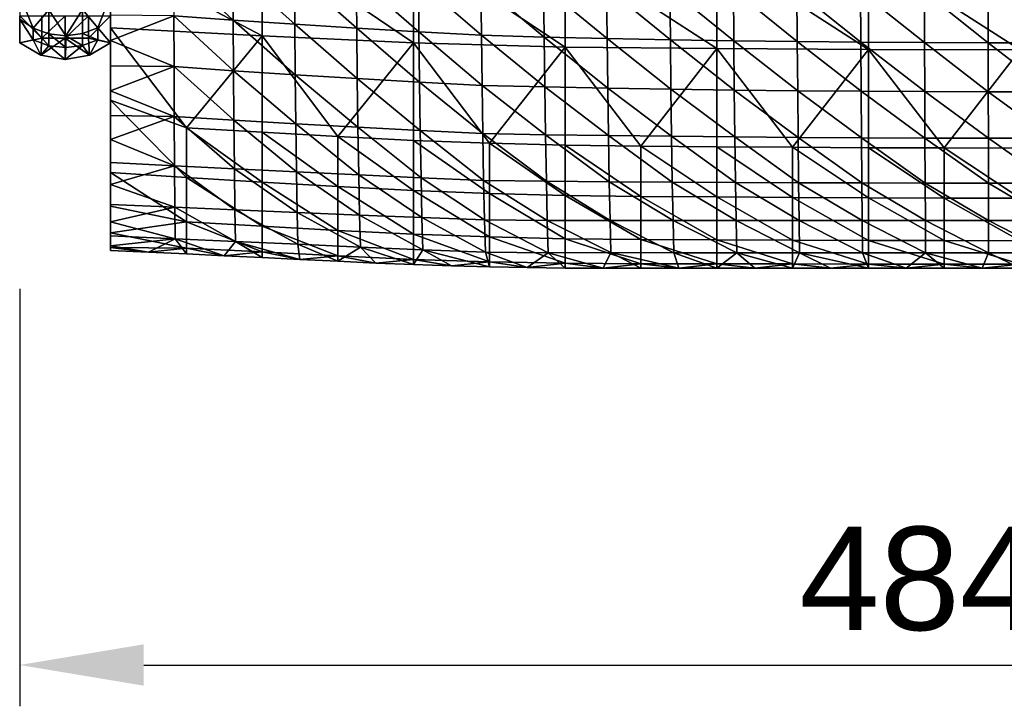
# Model space of a CAD drawing. Header units: millimetres. Extents: x 0 to 484, y -157 to 583.
# Tile 1 of 78: x 0 to 238, y -157 to 10. Entities that reach past the tile are written whole.
import ezdxf

# ---------------------------------------------------------------- set-up
doc = ezdxf.new("R2010")
doc.units = ezdxf.units.MM
doc.layers.add('Layer 01', color=7, linetype='Continuous', true_color=0x000000)
doc.styles.add('Default', font='arial.ttf')
doc.dimstyles.new('Default', dxfattribs={"dimscale": 10, "dimtxt": 2.5, "dimasz": 3, "dimexe": 1, "dimexo": 0.5, "dimgap": 0.8, "dimtad": 1, "dimtoh": 1, "dimzin": 1, "dimdsep": 46, "dimtxsty": 'Default', "dimcen": 2.5, "dimadec": 1, "dimazin": 1, "dimtfac": 1, "dimtdec": 4, "dimtix": 1, "dimtofl": 0, "dimtmove": 1, "dimatfit": 3, "dimfxl": 1, "dimtolj": 1, "dimtzin": 1, "dimarcsym": 0})

# ---------------------------------------------------------------- blocks, each defined once
blk = doc.blocks.new('*D1')
at = {"layer": 'Defpoints', "color": 0}
for p in [(0, -50.51), (484, -50.51), (484, -146.51)]:
    blk.add_point(p, dxfattribs=at)
at = {"layer": 'Layer 01', "color": 0, "lineweight": -2}
for p, q in [((0, -55.51), (0, -156.51)), ((484, -55.51), (484, -156.51)), ((30, -146.51), (454, -146.51))]:
    blk.add_line(p, q, dxfattribs=at)
at = {"layer": 'Layer 01', "color": 0}
for points in [[(30, -141.51), (30, -151.51), (0, -146.51)], [(454, -151.51), (454, -141.51), (484, -146.51)]]:
    blk.add_solid(points, dxfattribs=at)
at = {"layer": 'Layer 01', "color": 0, "insert": (242, -125.74), "char_height": 25, "attachment_point": 5, "style": 'Default'}
blk.add_mtext('\\A1;484.00', dxfattribs=at)

msp = doc.modelspace()

# ---------------------------------------------------------------- linework, layer by layer
at = {"layer": 'Layer 01'}
for points in [[(22, -1.686, 410.535), (22, 43.877, 414.95), (22, 21.209, 405.752)], [(22, -1.686, 410.535), (22, 43.625, 421.944), (22, 43.877, 414.95)], [(22, 43.625, 421.944), (22, -1.656, 417.523), (22, -1.697, 424.52)], [(22, 43.336, 435.841), (22, 43.625, 421.944), (22, -1.697, 424.52)], [(22, -1.686, 410.535), (22, -1.656, 417.523), (22, 43.625, 421.944)], [(22, 43.336, 435.841), (22, -1.991, 431.448), (22, -2.636, 438.155)], [(22, -2.636, 438.155), (22, 19.341, 446.783), (22, 43.336, 435.841)], [(22, -1.697, 424.52), (22, -1.991, 431.448), (22, 43.336, 435.841)], [(58.639, 5.75, 392.873), (22, 25.113, 392.488), (58.639, 28.873, 390.854)], [(58.639, 28.873, 390.854), (95.293, 27.366, 390.04), (95.291, 4.027, 392.082)], [(58.639, 28.873, 390.854), (95.291, 4.027, 392.082), (58.639, 5.75, 392.873)], [(95.293, 27.366, 390.04), (131.96, 3.004, 391.499), (95.291, 4.027, 392.082)], [(95.293, 27.366, 390.04), (131.963, 26.46, 389.458), (131.96, 3.004, 391.499)], [(131.963, 26.46, 389.458), (168.631, 2.644, 391.083), (131.96, 3.004, 391.499)], [(131.963, 26.46, 389.458), (168.63, 26.119, 389.055), (168.631, 2.644, 391.083)], [(22, 25.113, 392.488), (22, 7.631, 393.992), (22, 22.004, 398.92)], [(58.639, 5.75, 392.873), (22, 7.631, 393.992), (22, 25.113, 392.488)], [(168.63, 26.119, 389.055), (205.314, 25.917, 388.829), (205.315, 2.429, 390.847)], [(168.63, 26.119, 389.055), (205.315, 2.429, 390.847), (168.631, 2.644, 391.083)], [(205.314, 25.917, 388.829), (242, 25.849, 388.758), (242, 2.357, 390.772)], [(205.314, 25.917, 388.829), (242, 2.357, 390.772), (205.315, 2.429, 390.847)], [(22, 22.004, 398.92), (22, -1.176, 396.703), (22, -1.575, 403.555)], [(22, 22.004, 398.92), (22, -1.575, 403.555), (22, 21.209, 405.752)], [(22, 7.631, 393.992), (22, -1.176, 396.703), (22, 22.004, 398.92)], [(51.647, 9.547, 463.383), (51.572, 21.925, 464.973), (37.247, 22.963, 462.162)], [(51.647, 9.547, 463.383), (37.247, 22.963, 462.162), (37.288, 10.58, 461.125)], [(66.553, 8.535, 465.593), (66.449, 20.914, 467.726), (51.572, 21.925, 464.973)], [(66.553, 8.535, 465.593), (51.572, 21.925, 464.973), (51.647, 9.547, 463.383)], [(22, 21.209, 405.752), (22, -1.575, 403.555), (22, -1.686, 410.535)], [(22, 19.341, 446.783), (22, -3.714, 444.63), (22, -5.133, 450.714)], [(22, 19.341, 446.783), (22, -5.133, 450.714), (22, 18.255, 452.833)], [(22, -2.636, 438.155), (22, -3.714, 444.63), (22, 19.341, 446.783)], [(81.528, 7.577, 467.648), (81.403, 19.961, 470.286), (66.449, 20.914, 467.726)], [(81.528, 7.577, 467.648), (66.449, 20.914, 467.726), (66.553, 8.535, 465.593)], [(96.575, 6.67, 469.525), (96.439, 19.062, 472.629), (81.403, 19.961, 470.286)], [(96.575, 6.67, 469.525), (81.403, 19.961, 470.286), (81.528, 7.577, 467.648)], [(111.693, 5.854, 471.211), (111.553, 18.255, 474.736), (96.439, 19.062, 472.629)], [(111.693, 5.854, 471.211), (96.439, 19.062, 472.629), (96.575, 6.67, 469.525)], [(22, 10.698, 458.579), (22, 18.255, 452.833), (22, 4.582, 458.153)], [(22, 4.582, 458.153), (22, 18.255, 452.833), (22, -5.133, 450.714)], [(126.883, 5.408, 472.678), (126.744, 17.789, 476.581), (111.553, 18.255, 474.736)], [(126.883, 5.408, 472.678), (111.553, 18.255, 474.736), (111.693, 5.854, 471.211)], [(142.129, 5.085, 473.942), (141.997, 17.442, 478.178), (126.744, 17.789, 476.581)], [(142.129, 5.085, 473.942), (126.744, 17.789, 476.581), (126.883, 5.408, 472.678)], [(157.42, 4.787, 475.013), (157.302, 17.126, 479.532), (141.997, 17.442, 478.178)], [(157.42, 4.787, 475.013), (141.997, 17.442, 478.178), (142.129, 5.085, 473.942)], [(172.752, 4.544, 475.891), (172.65, 16.867, 480.646), (157.302, 17.126, 479.532)], [(172.752, 4.544, 475.891), (157.302, 17.126, 479.532), (157.42, 4.787, 475.013)], [(188.116, 4.346, 476.581), (188.033, 16.657, 481.524), (172.65, 16.867, 480.646)], [(188.116, 4.346, 476.581), (172.65, 16.867, 480.646), (172.752, 4.544, 475.891)], [(-0.001, 15.577, 92.413), (3.226, 7.614, 46.235), (7.064, 12.064, 92.861)], [(-0.001, 9.732, 45.971), (3.226, 7.614, 46.235), (-0.001, 15.577, 92.413)], [(21.999, 15.577, 92.413), (15.169, 12.121, 92.854), (18.875, 7.667, 46.228)], [(21.999, 15.577, 92.413), (18.875, 7.667, 46.228), (21.999, 4.031)], [(21.999, 10.546), (21.999, 15.577, 92.413), (21.999, 4.031)], [(203.506, 4.198, 477.088), (203.444, 16.499, 482.172), (188.033, 16.657, 481.524)], [(203.506, 4.198, 477.088), (188.033, 16.657, 481.524), (188.116, 4.346, 476.581)], [(218.908, 4.099, 477.421), (218.87, 16.394, 482.597), (203.444, 16.499, 482.172)], [(218.908, 4.099, 477.421), (203.444, 16.499, 482.172), (203.506, 4.198, 477.088)], [(234.307, 4.049, 477.583), (234.294, 16.341, 482.806), (218.87, 16.394, 482.597)], [(234.307, 4.049, 477.583), (218.87, 16.394, 482.597), (218.908, 4.099, 477.421)], [(249.706, 4.049, 477.583), (249.718, 16.341, 482.806), (234.294, 16.341, 482.806)], [(249.706, 4.049, 477.583), (234.294, 16.341, 482.806), (234.307, 4.049, 477.583)], [(7.064, 6.217, 46.409), (7.064, 12.064, 92.861), (3.226, 7.614, 46.235)], [(15.169, 12.121, 92.854), (7.064, 12.064, 92.861), (11.122, 5.763, 46.466)], [(7.064, 12.064, 92.861), (7.064, 6.217, 46.409), (11.122, 5.763, 46.466)], [(11.122, 5.763, 46.466), (15.169, 6.274, 46.402), (15.169, 12.121, 92.854)], [(15.169, 6.274, 46.402), (18.875, 7.667, 46.228), (15.169, 12.121, 92.854)], [(-0.001, 10.546), (5.389, 10.582), (5.389, 5.185)], [(-0.001, 10.546), (5.389, 5.185), (-0.001, 4.031)], [(-0.001, 10.546), (-0.001, 4.031), (-0.001, 9.732, 45.971)], [(3.226, 4.729, 23.003), (3.226, 7.614, 46.235), (-0.001, 9.732, 45.971)], [(-0.001, 9.732, 45.971), (-0.001, 4.031), (3.226, 4.729, 23.003)], [(10.999, 10.582), (10.999, 5.185), (5.389, 5.185)], [(10.999, 10.582), (5.389, 5.185), (5.389, 10.582)], [(16.609, 10.582), (16.609, 5.185), (10.999, 5.185)], [(16.609, 10.582), (10.999, 5.185), (10.999, 10.582)], [(21.999, 10.546), (16.609, 5.185), (16.609, 10.582)], [(16.609, 5.185), (21.999, 10.546), (21.999, 4.031)], [(21.999, 10.546), (21.999, 4.031), (21.999, 4.031)], [(37.288, 10.58, 461.125), (22, 10.698, 458.579), (22, 4.582, 458.153)], [(22, 4.582, 458.153), (37.335, -1.727, 459.414), (37.288, 10.58, 461.125)], [(51.734, -2.705, 461.079), (51.647, 9.547, 463.383), (37.288, 10.58, 461.125)], [(51.734, -2.705, 461.079), (37.288, 10.58, 461.125), (37.335, -1.727, 459.414)], [(66.671, -3.669, 462.71), (66.553, 8.535, 465.593), (51.647, 9.547, 463.383)], [(66.671, -3.669, 462.71), (51.647, 9.547, 463.383), (51.734, -2.705, 461.079)], [(7.064, 3.332, 23.177), (7.064, 6.217, 46.409), (3.226, 7.614, 46.235)], [(7.064, 3.332, 23.177), (3.226, 7.614, 46.235), (3.226, 4.729, 23.003)], [(18.875, 4.782, 22.997), (18.875, 7.667, 46.228), (15.169, 6.274, 46.402)], [(21.999, 4.031), (18.875, 7.667, 46.228), (18.875, 4.782, 22.997)], [(22, -1.176, 396.703), (22, 7.631, 393.992), (22, -9.859, 395.496)], [(40.319, -16.566, 395.134), (22, -9.859, 395.496), (22, 7.631, 393.992)], [(58.639, 5.75, 392.873), (40.319, -16.566, 395.134), (22, 7.631, 393.992)], [(81.668, -4.588, 464.226), (81.528, 7.577, 467.648), (66.553, 8.535, 465.593)], [(81.668, -4.588, 464.226), (66.553, 8.535, 465.593), (66.671, -3.669, 462.71)], [(96.727, -5.465, 465.608), (96.575, 6.67, 469.525), (81.528, 7.577, 467.648)], [(96.727, -5.465, 465.608), (81.528, 7.577, 467.648), (81.668, -4.588, 464.226)], [(5.389, 5.185), (5.142, 1.041), (-0.001, 4.031)], [(5.389, 5.185), (10.999, 5.185), (5.142, 1.041)], [(10.999, 0), (5.142, 1.041), (10.999, 5.185)], [(11.122, 2.878, 23.233), (11.122, 5.763, 46.466), (7.064, 6.217, 46.409)], [(11.122, 2.878, 23.233), (7.064, 6.217, 46.409), (7.064, 3.332, 23.177)], [(16.856, 1.041), (10.999, 0), (10.999, 5.185)], [(16.856, 1.041), (10.999, 5.185), (16.609, 5.185)], [(15.169, 3.389, 23.17), (15.169, 6.274, 46.402), (11.122, 5.763, 46.466)], [(15.169, 3.389, 23.17), (11.122, 5.763, 46.466), (11.122, 2.878, 23.233)], [(18.875, 4.782, 22.997), (15.169, 6.274, 46.402), (15.169, 3.389, 23.17)], [(15.169, 3.389, 23.17), (16.856, 1.041), (18.875, 4.782, 22.997)], [(16.856, 1.041), (16.609, 5.185), (21.999, 4.031)], [(18.875, 4.782, 22.997), (16.856, 1.041), (21.999, 4.031)], [(18.875, 4.782, 22.997), (21.999, 4.031), (21.999, 4.031)], [(58.64, -17.614, 394.655), (40.319, -16.566, 395.134), (58.639, 5.75, 392.873)], [(58.639, 5.75, 392.873), (76.963, -18.652, 394.248), (58.64, -17.614, 394.655)], [(95.291, 4.027, 392.082), (76.963, -18.652, 394.248), (58.639, 5.75, 392.873)], [(111.85, -6.253, 466.845), (111.693, 5.854, 471.211), (96.575, 6.67, 469.525)], [(111.85, -6.253, 466.845), (96.575, 6.67, 469.525), (96.727, -5.465, 465.608)], [(127.038, -6.647, 467.91), (126.883, 5.408, 472.678), (111.693, 5.854, 471.211)], [(127.038, -6.647, 467.91), (111.693, 5.854, 471.211), (111.85, -6.253, 466.845)], [(142.275, -6.917, 468.823), (142.129, 5.085, 473.942), (126.883, 5.408, 472.678)], [(142.275, -6.917, 468.823), (126.883, 5.408, 472.678), (127.038, -6.647, 467.91)], [(157.552, -7.171, 469.593), (157.42, 4.787, 475.013), (142.129, 5.085, 473.942)], [(157.552, -7.171, 469.593), (142.129, 5.085, 473.942), (142.275, -6.917, 468.823)], [(172.865, -7.377, 470.221), (172.752, 4.544, 475.891), (157.42, 4.787, 475.013)], [(172.865, -7.377, 470.221), (157.42, 4.787, 475.013), (157.552, -7.171, 469.593)], [(5.142, 1.041), (3.226, 4.729, 23.003), (-0.001, 4.031)], [(3.226, 4.729, 23.003), (5.142, 1.041), (7.064, 3.332, 23.177)], [(10.999, 0), (7.064, 3.332, 23.177), (5.142, 1.041)], [(11.122, 2.878, 23.233), (7.064, 3.332, 23.177), (10.999, 0)], [(11.122, 2.878, 23.233), (10.999, 0), (15.169, 3.389, 23.17)], [(16.856, 1.041), (15.169, 3.389, 23.17), (10.999, 0)], [(22, -5.133, 450.714), (22, -1.515, 457.456), (22, 4.582, 458.153)], [(22, 4.582, 458.153), (22, -1.515, 457.456), (37.335, -1.727, 459.414)], [(76.963, -18.652, 394.248), (95.291, 4.027, 392.082), (95.29, -19.574, 393.898)], [(95.291, 4.027, 392.082), (113.622, -20.268, 393.591), (95.29, -19.574, 393.898)], [(131.96, 3.004, 391.499), (113.622, -20.268, 393.591), (95.291, 4.027, 392.082)], [(113.622, -20.268, 393.591), (131.96, 3.004, 391.499), (131.957, -20.723, 393.321)], [(131.96, 3.004, 391.499), (150.293, -20.968, 393.087), (131.957, -20.723, 393.321)], [(168.631, 2.644, 391.083), (150.293, -20.968, 393.087), (131.96, 3.004, 391.499)], [(150.293, -20.968, 393.087), (168.631, 2.644, 391.083), (168.631, -21.105, 392.895)], [(168.631, 2.644, 391.083), (186.973, -21.229, 392.749), (168.631, -21.105, 392.895)], [(205.315, 2.429, 390.847), (186.973, -21.229, 392.749), (168.631, 2.644, 391.083)], [(188.209, -7.545, 470.713), (188.116, 4.346, 476.581), (172.752, 4.544, 475.891)], [(188.209, -7.545, 470.713), (172.752, 4.544, 475.891), (172.865, -7.377, 470.221)], [(186.973, -21.229, 392.749), (205.315, 2.429, 390.847), (205.315, -21.333, 392.648)], [(203.573, -7.671, 471.072), (203.506, 4.198, 477.088), (188.116, 4.346, 476.581)], [(203.573, -7.671, 471.072), (188.116, 4.346, 476.581), (188.209, -7.545, 470.713)], [(218.949, -7.756, 471.306), (218.908, 4.099, 477.421), (203.506, 4.198, 477.088)], [(218.949, -7.756, 471.306), (203.506, 4.198, 477.088), (203.573, -7.671, 471.072)], [(205.315, 2.429, 390.847), (223.657, -21.392, 392.588), (205.315, -21.333, 392.648)], [(242, 2.357, 390.772), (223.657, -21.392, 392.588), (205.315, 2.429, 390.847)], [(234.32, -7.798, 471.421), (234.307, 4.049, 477.583), (218.908, 4.099, 477.421)], [(234.32, -7.798, 471.421), (218.908, 4.099, 477.421), (218.949, -7.756, 471.306)], [(249.694, -7.798, 471.421), (249.706, 4.049, 477.583), (234.307, 4.049, 477.583)], [(249.694, -7.798, 471.421), (234.307, 4.049, 477.583), (234.32, -7.798, 471.421)], [(223.657, -21.392, 392.588), (242, 2.357, 390.772), (242, -21.409, 392.568)], [(22, -1.575, 403.555), (22, -1.176, 396.703), (22, -9.859, 395.496)], [(22, -1.515, 457.456), (22, -5.133, 450.714), (22, -7.568, 456.386)], [(22, -1.515, 457.456), (22, -7.568, 456.386), (37.335, -1.727, 459.414)], [(22, -1.575, 403.555), (22, -22.618, 401.517), (22, -22.53, 408.476)], [(22, -1.575, 403.555), (22, -22.53, 408.476), (22, -1.686, 410.535)], [(22, -9.859, 395.496), (22, -22.618, 401.517), (22, -1.575, 403.555)], [(22, -1.656, 417.523), (22, -22.556, 415.413), (22, -22.796, 422.356)], [(22, -1.656, 417.523), (22, -22.796, 422.356), (22, -1.697, 424.52)], [(22, -1.686, 410.535), (22, -22.556, 415.413), (22, -1.656, 417.523)], [(22, -1.686, 410.535), (22, -22.53, 408.476), (22, -22.556, 415.413)], [(22, -1.697, 424.52), (22, -22.796, 422.356), (22, -23.345, 429.252)], [(22, -1.697, 424.52), (22, -23.345, 429.252), (22, -1.991, 431.448)], [(22, -7.568, 456.386), (37.389, -13.789, 456.322), (37.335, -1.727, 459.414)], [(22, -1.991, 431.448), (22, -23.345, 429.252), (22, -24.287, 435.972)], [(22, -1.991, 431.448), (22, -24.287, 435.972), (22, -2.636, 438.155)], [(51.832, -14.661, 457.436), (51.734, -2.705, 461.079), (37.335, -1.727, 459.414)], [(51.832, -14.661, 457.436), (37.335, -1.727, 459.414), (37.389, -13.789, 456.322)], [(22, -2.636, 438.155), (22, -24.287, 435.972), (22, -25.704, 442.515)], [(22, -2.636, 438.155), (22, -25.704, 442.515), (22, -3.714, 444.63)], [(22, -5.133, 450.714), (22, -3.714, 444.63), (22, -25.704, 442.515)], [(66.805, -15.53, 458.528), (66.671, -3.669, 462.71), (51.734, -2.705, 461.079)], [(66.805, -15.53, 458.528), (51.734, -2.705, 461.079), (51.832, -14.661, 457.436)], [(81.825, -16.366, 459.541), (81.668, -4.588, 464.226), (66.671, -3.669, 462.71)], [(81.825, -16.366, 459.541), (66.671, -3.669, 462.71), (66.805, -15.53, 458.528)], [(96.899, -17.173, 460.464), (96.727, -5.465, 465.608), (81.668, -4.588, 464.226)], [(96.899, -17.173, 460.464), (81.668, -4.588, 464.226), (81.825, -16.366, 459.541)], [(22, -7.568, 456.386), (22, -5.133, 450.714), (22, -13.521, 454.899)], [(22, -5.133, 450.714), (22, -24.904, 450.488), (22, -19.319, 452.958)], [(22, -13.521, 454.899), (22, -5.133, 450.714), (22, -19.319, 452.958)], [(22, -30.202, 447.411), (22, -24.904, 450.488), (22, -5.133, 450.714)], [(22, -5.133, 450.714), (22, -25.704, 442.515), (22, -30.202, 447.411)], [(112.025, -17.898, 461.286), (111.85, -6.253, 466.845), (96.727, -5.465, 465.608)], [(112.025, -17.898, 461.286), (96.727, -5.465, 465.608), (96.899, -17.173, 460.464)], [(127.211, -18.205, 461.979), (127.038, -6.647, 467.91), (111.85, -6.253, 466.845)], [(127.211, -18.205, 461.979), (111.85, -6.253, 466.845), (112.025, -17.898, 461.286)], [(142.438, -18.392, 462.566), (142.275, -6.917, 468.823), (127.038, -6.647, 467.91)], [(142.438, -18.392, 462.566), (127.038, -6.647, 467.91), (127.211, -18.205, 461.979)], [(157.698, -18.578, 463.059), (157.552, -7.171, 469.593), (142.275, -6.917, 468.823)], [(157.698, -18.578, 463.059), (142.275, -6.917, 468.823), (142.438, -18.392, 462.566)], [(22, -7.568, 456.386), (22, -13.521, 454.899), (37.389, -13.789, 456.322)], [(172.99, -18.726, 463.457), (172.865, -7.377, 470.221), (157.552, -7.171, 469.593)], [(172.99, -18.726, 463.457), (157.552, -7.171, 469.593), (157.698, -18.578, 463.059)], [(188.311, -18.848, 463.766), (188.209, -7.545, 470.713), (172.865, -7.377, 470.221)], [(188.311, -18.848, 463.766), (172.865, -7.377, 470.221), (172.99, -18.726, 463.457)], [(203.649, -18.939, 463.99), (203.573, -7.671, 471.072), (188.209, -7.545, 470.713)], [(203.649, -18.939, 463.99), (188.209, -7.545, 470.713), (188.311, -18.848, 463.766)], [(218.996, -19.001, 464.134), (218.949, -7.756, 471.306), (203.573, -7.671, 471.072)], [(218.996, -19.001, 464.134), (203.573, -7.671, 471.072), (203.649, -18.939, 463.99)], [(234.336, -19.031, 464.204), (234.32, -7.798, 471.421), (218.949, -7.756, 471.306)], [(234.336, -19.031, 464.204), (218.949, -7.756, 471.306), (218.996, -19.001, 464.134)], [(249.68, -19.031, 464.204), (249.694, -7.798, 471.421), (234.32, -7.798, 471.421)], [(249.68, -19.031, 464.204), (234.32, -7.798, 471.421), (234.336, -19.031, 464.204)], [(22, -27.354, 397.005), (22, -22.618, 401.517), (22, -9.859, 395.496)], [(40.32, -28.547, 396.573), (22, -27.354, 397.005), (22, -9.859, 395.496)], [(40.32, -28.547, 396.573), (22, -9.859, 395.496), (40.319, -16.566, 395.134)], [(22, -13.521, 454.899), (22, -19.319, 452.958), (37.389, -13.789, 456.322)], [(22, -19.319, 452.958), (37.455, -25.712, 451.17), (37.389, -13.789, 456.322)], [(51.95, -26.449, 451.794), (51.832, -14.661, 457.436), (37.389, -13.789, 456.322)], [(51.95, -26.449, 451.794), (37.389, -13.789, 456.322), (37.455, -25.712, 451.17)], [(40.319, -16.566, 395.134), (58.64, -17.614, 394.655), (58.641, -29.637, 396.19)], [(40.319, -16.566, 395.134), (58.641, -29.637, 396.19), (40.32, -28.547, 396.573)], [(66.963, -27.193, 452.408), (66.805, -15.53, 458.528), (51.832, -14.661, 457.436)], [(66.963, -27.193, 452.408), (51.832, -14.661, 457.436), (51.95, -26.449, 451.794)], [(82.012, -27.921, 452.977), (81.825, -16.366, 459.541), (66.805, -15.53, 458.528)], [(82.012, -27.921, 452.977), (66.805, -15.53, 458.528), (66.963, -27.193, 452.408)], [(97.1, -28.633, 453.494), (96.899, -17.173, 460.464), (81.825, -16.366, 459.541)], [(97.1, -28.633, 453.494), (81.825, -16.366, 459.541), (82.012, -27.921, 452.977)], [(58.64, -17.614, 394.655), (76.963, -18.652, 394.248), (76.963, -30.721, 395.866)], [(58.64, -17.614, 394.655), (76.963, -30.721, 395.866), (58.641, -29.637, 396.19)], [(76.963, -18.652, 394.248), (95.29, -19.574, 393.898), (95.289, -31.684, 395.586)], [(76.963, -18.652, 394.248), (95.289, -31.684, 395.586), (76.963, -30.721, 395.866)], [(112.231, -29.273, 453.95), (112.025, -17.898, 461.286), (96.899, -17.173, 460.464)], [(112.231, -29.273, 453.95), (96.899, -17.173, 460.464), (97.1, -28.633, 453.494)], [(127.413, -29.473, 454.316), (127.211, -18.205, 461.979), (112.025, -17.898, 461.286)], [(127.413, -29.473, 454.316), (112.025, -17.898, 461.286), (112.231, -29.273, 453.95)], [(142.628, -29.558, 454.618), (142.438, -18.392, 462.566), (127.211, -18.205, 461.979)], [(142.628, -29.558, 454.618), (127.211, -18.205, 461.979), (127.413, -29.473, 454.316)], [(157.869, -29.658, 454.868), (157.698, -18.578, 463.059), (142.438, -18.392, 462.566)], [(157.869, -29.658, 454.868), (142.438, -18.392, 462.566), (142.628, -29.558, 454.618)], [(173.136, -29.735, 455.066), (172.99, -18.726, 463.457), (157.698, -18.578, 463.059)], [(173.136, -29.735, 455.066), (157.698, -18.578, 463.059), (157.869, -29.658, 454.868)], [(188.429, -29.799, 455.217), (188.311, -18.848, 463.766), (172.99, -18.726, 463.457)], [(188.429, -29.799, 455.217), (172.99, -18.726, 463.457), (173.136, -29.735, 455.066)], [(203.736, -29.847, 455.323), (203.649, -18.939, 463.99), (188.311, -18.848, 463.766)], [(203.736, -29.847, 455.323), (188.311, -18.848, 463.766), (188.429, -29.799, 455.217)], [(219.049, -29.879, 455.391), (218.996, -19.001, 464.134), (203.649, -18.939, 463.99)], [(219.049, -29.879, 455.391), (203.649, -18.939, 463.99), (203.736, -29.847, 455.323)], [(234.354, -29.895, 455.422), (234.336, -19.031, 464.204), (218.996, -19.001, 464.134)], [(234.354, -29.895, 455.422), (218.996, -19.001, 464.134), (219.049, -29.879, 455.391)], [(249.663, -29.895, 455.423), (249.68, -19.031, 464.204), (234.336, -19.031, 464.204)], [(249.663, -29.895, 455.423), (234.336, -19.031, 464.204), (234.354, -29.895, 455.422)], [(37.455, -25.712, 451.17), (22, -19.319, 452.958), (22, -24.904, 450.488)], [(95.29, -19.574, 393.898), (113.62, -32.405, 395.338), (95.289, -31.684, 395.586)], [(95.29, -19.574, 393.898), (113.622, -20.268, 393.591), (113.62, -32.405, 395.338)], [(113.622, -20.268, 393.591), (131.955, -32.869, 395.116), (113.62, -32.405, 395.338)], [(113.622, -20.268, 393.591), (131.957, -20.723, 393.321), (131.955, -32.869, 395.116)], [(131.957, -20.723, 393.321), (150.293, -33.11, 394.921), (131.955, -32.869, 395.116)], [(131.957, -20.723, 393.321), (150.293, -20.968, 393.087), (150.293, -33.11, 394.921)], [(150.293, -20.968, 393.087), (168.631, -21.105, 392.895), (168.632, -33.239, 394.759)], [(150.293, -20.968, 393.087), (168.632, -33.239, 394.759), (150.293, -33.11, 394.921)], [(168.631, -21.105, 392.895), (186.973, -21.229, 392.749), (186.973, -33.359, 394.636)], [(168.631, -21.105, 392.895), (186.973, -33.359, 394.636), (168.632, -33.239, 394.759)], [(186.973, -21.229, 392.749), (205.315, -21.333, 392.648), (205.316, -33.461, 394.551)], [(186.973, -21.229, 392.749), (205.316, -33.461, 394.551), (186.973, -33.359, 394.636)], [(205.315, -21.333, 392.648), (223.657, -21.392, 392.588), (223.657, -33.518, 394.501)], [(205.315, -21.333, 392.648), (223.657, -33.518, 394.501), (205.316, -33.461, 394.551)], [(223.657, -21.392, 392.588), (242, -21.409, 392.568), (242, -33.535, 394.484)], [(223.657, -21.392, 392.588), (242, -33.535, 394.484), (223.657, -33.518, 394.501)], [(22, -22.618, 401.517), (22, -41.899, 405.817), (22, -22.53, 408.476)], [(22, -22.556, 415.413), (22, -22.53, 408.476), (22, -41.899, 405.817)], [(22, -45.489, 413.739), (22, -22.796, 422.356), (22, -22.556, 415.413)], [(22, -41.899, 405.817), (22, -45.489, 413.739), (22, -22.556, 415.413)], [(22, -35.487, 400.195), (22, -41.899, 405.817), (22, -22.618, 401.517)], [(22, -35.487, 400.195), (22, -22.618, 401.517), (22, -27.354, 397.005)], [(22, -22.796, 422.356), (22, -45.489, 413.739), (22, -46.188, 422.502)], [(22, -46.188, 422.502), (22, -23.345, 429.252), (22, -22.796, 422.356)], [(22, -23.345, 429.252), (22, -46.188, 422.502), (22, -45.047, 428.495)], [(22, -45.047, 428.495), (22, -24.287, 435.972), (22, -23.345, 429.252)], [(22, -24.287, 435.972), (22, -42.692, 434.156), (22, -39.293, 439.244)], [(22, -24.287, 435.972), (22, -45.047, 428.495), (22, -42.692, 434.156)], [(22, -39.293, 439.244), (22, -25.704, 442.515), (22, -24.287, 435.972)], [(22, -24.904, 450.488), (22, -30.202, 447.411), (37.455, -25.712, 451.17)], [(22, -35.059, 443.673), (22, -25.704, 442.515), (22, -39.293, 439.244)], [(22, -30.202, 447.411), (22, -25.704, 442.515), (22, -35.059, 443.673)], [(22, -30.202, 447.411), (37.527, -35.727, 444.014), (37.455, -25.712, 451.17)], [(52.077, -36.349, 444.329), (51.95, -26.449, 451.794), (37.455, -25.712, 451.17)], [(52.077, -36.349, 444.329), (37.455, -25.712, 451.17), (37.527, -35.727, 444.014)], [(22, -27.354, 397.005), (40.32, -28.547, 396.573), (40.321, -39.249, 401.842)], [(22, -27.354, 397.005), (40.321, -39.249, 401.842), (22, -35.487, 400.195)], [(40.32, -28.547, 396.573), (58.641, -29.637, 396.19), (58.642, -40.287, 401.687)], [(40.32, -28.547, 396.573), (58.642, -40.287, 401.687), (40.321, -39.249, 401.842)], [(67.133, -36.987, 444.64), (66.963, -27.193, 452.408), (51.95, -26.449, 451.794)], [(67.133, -36.987, 444.64), (51.95, -26.449, 451.794), (52.077, -36.349, 444.329)], [(82.21, -37.622, 444.927), (82.012, -27.921, 452.977), (66.963, -27.193, 452.408)], [(82.21, -37.622, 444.927), (66.963, -27.193, 452.408), (67.133, -36.987, 444.64)], [(97.313, -38.255, 445.188), (97.1, -28.633, 453.494), (82.012, -27.921, 452.977)], [(97.313, -38.255, 445.188), (82.012, -27.921, 452.977), (82.21, -37.622, 444.927)], [(22, -30.202, 447.411), (22, -35.059, 443.673), (37.527, -35.727, 444.014)], [(58.641, -29.637, 396.19), (76.963, -30.721, 395.866), (76.963, -41.333, 401.566)], [(58.641, -29.637, 396.19), (76.963, -41.333, 401.566), (58.642, -40.287, 401.687)], [(76.963, -30.721, 395.866), (95.289, -31.684, 395.586), (95.288, -42.262, 401.465)], [(76.963, -30.721, 395.866), (95.288, -42.262, 401.465), (76.963, -41.333, 401.566)], [(112.448, -38.824, 445.414), (112.231, -29.273, 453.95), (97.1, -28.633, 453.494)], [(112.448, -38.824, 445.414), (97.1, -28.633, 453.494), (97.313, -38.255, 445.188)], [(127.626, -38.928, 445.575), (127.413, -29.473, 454.316), (112.231, -29.273, 453.95)], [(127.626, -38.928, 445.575), (112.231, -29.273, 453.95), (112.448, -38.824, 445.414)], [(142.827, -38.921, 445.7), (142.628, -29.558, 454.618), (127.413, -29.473, 454.316)], [(142.827, -38.921, 445.7), (127.413, -29.473, 454.316), (127.626, -38.928, 445.575)], [(158.048, -38.945, 445.801), (157.869, -29.658, 454.868), (142.628, -29.558, 454.618)], [(158.048, -38.945, 445.801), (142.628, -29.558, 454.618), (142.827, -38.921, 445.7)], [(173.289, -38.957, 445.877), (173.136, -29.735, 455.066), (157.869, -29.658, 454.868)], [(173.289, -38.957, 445.877), (157.869, -29.658, 454.868), (158.048, -38.945, 445.801)], [(188.553, -38.969, 445.932), (188.429, -29.799, 455.217), (173.136, -29.735, 455.066)], [(188.553, -38.969, 445.932), (173.136, -29.735, 455.066), (173.289, -38.957, 445.877)], [(203.827, -38.978, 445.969), (203.736, -29.847, 455.323), (188.429, -29.799, 455.217)], [(203.827, -38.978, 445.969), (188.429, -29.799, 455.217), (188.553, -38.969, 445.932)], [(219.106, -38.985, 445.991), (219.049, -29.879, 455.391), (203.736, -29.847, 455.323)], [(219.106, -38.985, 445.991), (203.736, -29.847, 455.323), (203.827, -38.978, 445.969)], [(234.373, -38.988, 446.001), (234.354, -29.895, 455.422), (219.049, -29.879, 455.391)], [(234.373, -38.988, 446.001), (219.049, -29.879, 455.391), (219.106, -38.985, 445.991)], [(249.645, -38.988, 446.001), (249.663, -29.895, 455.423), (234.354, -29.895, 455.422)], [(249.645, -38.988, 446.001), (234.354, -29.895, 455.422), (234.373, -38.988, 446.001)], [(95.289, -31.684, 395.586), (113.618, -42.942, 401.37), (95.288, -42.262, 401.465)], [(95.289, -31.684, 395.586), (113.62, -32.405, 395.338), (113.618, -42.942, 401.37)], [(113.62, -32.405, 395.338), (131.954, -43.358, 401.278), (113.618, -42.942, 401.37)], [(113.62, -32.405, 395.338), (131.955, -32.869, 395.116), (131.954, -43.358, 401.278)], [(131.955, -32.869, 395.116), (150.292, -43.546, 401.191), (131.954, -43.358, 401.278)], [(131.955, -32.869, 395.116), (150.293, -33.11, 394.921), (150.292, -43.546, 401.191)], [(150.293, -33.11, 394.921), (168.632, -43.626, 401.115), (150.292, -43.546, 401.191)], [(150.293, -33.11, 394.921), (168.632, -33.239, 394.759), (168.632, -43.626, 401.115)], [(168.632, -33.239, 394.759), (186.973, -33.359, 394.636), (186.974, -43.709, 401.059)], [(168.632, -33.239, 394.759), (186.974, -43.709, 401.059), (168.632, -43.626, 401.115)], [(22, -35.059, 443.673), (22, -39.293, 439.244), (37.527, -35.727, 444.014)], [(22, -41.899, 405.817), (22, -35.487, 400.195), (40.321, -39.249, 401.842)], [(22, -39.293, 439.244), (37.61, -43.391, 434.354), (37.527, -35.727, 444.014)], [(52.222, -44.042, 434.534), (52.077, -36.349, 444.329), (37.527, -35.727, 444.014)], [(52.222, -44.042, 434.534), (37.527, -35.727, 444.014), (37.61, -43.391, 434.354)], [(186.973, -33.359, 394.636), (205.316, -33.461, 394.551), (205.316, -43.786, 401.022)], [(186.973, -33.359, 394.636), (205.316, -43.786, 401.022), (186.974, -43.709, 401.059)], [(205.316, -33.461, 394.551), (223.657, -33.518, 394.501), (223.658, -43.828, 401)], [(205.316, -33.461, 394.551), (223.658, -43.828, 401), (205.316, -43.786, 401.022)], [(223.657, -33.518, 394.501), (242, -33.535, 394.484), (242, -43.84, 400.992)], [(223.657, -33.518, 394.501), (242, -43.84, 400.992), (223.658, -43.828, 401)], [(67.325, -44.714, 434.711), (67.133, -36.987, 444.64), (52.077, -36.349, 444.329)], [(67.325, -44.714, 434.711), (52.077, -36.349, 444.329), (52.222, -44.042, 434.534)], [(82.431, -45.384, 434.875), (82.21, -37.622, 444.927), (67.133, -36.987, 444.64)], [(82.431, -45.384, 434.875), (67.133, -36.987, 444.64), (67.325, -44.714, 434.711)], [(97.551, -46.053, 435.025), (97.313, -38.255, 445.188), (82.21, -37.622, 444.927)], [(97.551, -46.053, 435.025), (82.21, -37.622, 444.927), (82.431, -45.384, 434.875)], [(40.321, -45.621, 411.1), (22, -41.899, 405.817), (40.321, -39.249, 401.842)], [(22, -39.293, 439.244), (22, -42.692, 434.156), (37.61, -43.391, 434.354)], [(40.321, -39.249, 401.842), (58.642, -40.287, 401.687), (58.642, -46.555, 411.106)], [(40.321, -39.249, 401.842), (58.642, -46.555, 411.106), (40.321, -45.621, 411.1)], [(58.642, -40.287, 401.687), (76.963, -41.333, 401.566), (76.963, -47.515, 411.126)], [(58.642, -40.287, 401.687), (76.963, -47.515, 411.126), (58.642, -46.555, 411.106)], [(112.69, -46.654, 435.155), (112.448, -38.824, 445.414), (97.313, -38.255, 445.188)], [(112.69, -46.654, 435.155), (97.313, -38.255, 445.188), (97.551, -46.053, 435.025)], [(127.862, -46.754, 435.231), (127.626, -38.928, 445.575), (112.448, -38.824, 445.414)], [(127.862, -46.754, 435.231), (112.448, -38.824, 445.414), (112.69, -46.654, 435.155)], [(143.047, -46.735, 435.285), (142.827, -38.921, 445.7), (127.626, -38.928, 445.575)], [(143.047, -46.735, 435.285), (127.626, -38.928, 445.575), (127.862, -46.754, 435.231)], [(158.245, -46.75, 435.328), (158.048, -38.945, 445.801), (142.827, -38.921, 445.7)], [(158.245, -46.75, 435.328), (142.827, -38.921, 445.7), (143.047, -46.735, 435.285)], [(173.457, -46.754, 435.36), (173.289, -38.957, 445.877), (158.048, -38.945, 445.801)], [(173.457, -46.754, 435.36), (158.048, -38.945, 445.801), (158.245, -46.75, 435.328)], [(188.689, -46.76, 435.382), (188.553, -38.969, 445.932), (173.289, -38.957, 445.877)], [(188.689, -46.76, 435.382), (173.289, -38.957, 445.877), (173.457, -46.754, 435.36)], [(203.928, -46.765, 435.396), (203.827, -38.978, 445.969), (188.553, -38.969, 445.932)], [(203.928, -46.765, 435.396), (188.553, -38.969, 445.932), (188.689, -46.76, 435.382)], [(219.168, -46.768, 435.404), (219.106, -38.985, 445.991), (203.827, -38.978, 445.969)], [(219.168, -46.768, 435.404), (203.827, -38.978, 445.969), (203.928, -46.765, 435.396)], [(234.394, -46.769, 435.408), (234.373, -38.988, 446.001), (219.106, -38.985, 445.991)], [(234.394, -46.769, 435.408), (219.106, -38.985, 445.991), (219.168, -46.768, 435.404)], [(249.626, -46.769, 435.408), (249.645, -38.988, 446.001), (234.373, -38.988, 446.001)], [(249.626, -46.769, 435.408), (234.373, -38.988, 446.001), (234.394, -46.769, 435.408)], [(40.321, -45.621, 411.1), (22, -45.489, 413.739), (22, -41.899, 405.817)], [(22, -42.692, 434.156), (22, -45.047, 428.495), (37.61, -43.391, 434.354)], [(76.963, -41.333, 401.566), (95.288, -42.262, 401.465), (95.287, -48.366, 411.147)], [(76.963, -41.333, 401.566), (95.287, -48.366, 411.147), (76.963, -47.515, 411.126)], [(95.288, -42.262, 401.465), (113.617, -48.968, 411.157), (95.287, -48.366, 411.147)], [(95.288, -42.262, 401.465), (113.618, -42.942, 401.37), (113.617, -48.968, 411.157)], [(22, -45.047, 428.495), (31.161, -46.614, 422.536), (37.61, -43.391, 434.354)], [(22, -46.188, 422.502), (31.161, -46.614, 422.536), (22, -45.047, 428.495)], [(31.161, -46.614, 422.536), (40.322, -47.038, 422.569), (37.61, -43.391, 434.354)], [(37.61, -43.391, 434.354), (40.322, -47.038, 422.569), (49.483, -47.466, 422.603)], [(37.61, -43.391, 434.354), (49.483, -47.466, 422.603), (52.222, -44.042, 434.534)], [(58.643, -47.908, 422.638), (52.222, -44.042, 434.534), (49.483, -47.466, 422.603)], [(52.222, -44.042, 434.534), (58.643, -47.908, 422.638), (67.803, -48.365, 422.675)], [(52.222, -44.042, 434.534), (67.803, -48.365, 422.675), (67.325, -44.714, 434.711)], [(67.325, -44.714, 434.711), (67.803, -48.365, 422.675), (76.964, -48.82, 422.711)], [(67.325, -44.714, 434.711), (76.964, -48.82, 422.711), (82.431, -45.384, 434.875)], [(113.618, -42.942, 401.37), (131.952, -49.303, 411.153), (113.617, -48.968, 411.157)], [(113.618, -42.942, 401.37), (131.954, -43.358, 401.278), (131.952, -49.303, 411.153)], [(131.954, -43.358, 401.278), (150.291, -49.41, 411.137), (131.952, -49.303, 411.153)], [(131.954, -43.358, 401.278), (150.292, -43.546, 401.191), (150.291, -49.41, 411.137)], [(150.292, -43.546, 401.191), (168.633, -49.418, 411.118), (150.291, -49.41, 411.137)], [(150.292, -43.546, 401.191), (168.632, -43.626, 401.115), (168.633, -49.418, 411.118)], [(168.632, -43.626, 401.115), (186.974, -43.709, 401.059), (186.975, -49.447, 411.106)], [(168.632, -43.626, 401.115), (186.975, -49.447, 411.106), (168.633, -49.418, 411.118)], [(186.974, -43.709, 401.059), (205.316, -43.786, 401.022), (205.316, -49.487, 411.1)], [(186.974, -43.709, 401.059), (205.316, -49.487, 411.1), (186.975, -49.447, 411.106)], [(205.316, -43.786, 401.022), (223.658, -43.828, 401), (223.658, -49.507, 411.096)], [(205.316, -43.786, 401.022), (223.658, -49.507, 411.096), (205.316, -49.487, 411.1)], [(223.658, -43.828, 401), (242, -43.84, 400.992), (242, -49.51, 411.095)], [(223.658, -43.828, 401), (242, -49.51, 411.095), (223.658, -49.507, 411.096)], [(40.321, -45.621, 411.1), (31.161, -46.614, 422.536), (22, -45.489, 413.739)], [(31.161, -46.614, 422.536), (22, -46.188, 422.502), (22, -45.489, 413.739)], [(40.321, -45.621, 411.1), (40.322, -47.038, 422.569), (31.161, -46.614, 422.536)], [(40.321, -45.621, 411.1), (49.483, -47.466, 422.603), (40.322, -47.038, 422.569)], [(58.642, -46.555, 411.106), (49.483, -47.466, 422.603), (40.321, -45.621, 411.1)], [(58.642, -46.555, 411.106), (58.643, -47.908, 422.638), (49.483, -47.466, 422.603)], [(58.643, -47.908, 422.638), (58.642, -46.555, 411.106), (67.803, -48.365, 422.675)], [(76.963, -47.515, 411.126), (67.803, -48.365, 422.675), (58.642, -46.555, 411.106)], [(76.963, -47.515, 411.126), (76.964, -48.82, 422.711), (67.803, -48.365, 422.675)], [(76.963, -47.515, 411.126), (86.124, -49.248, 422.745), (76.964, -48.82, 422.711)], [(95.287, -48.366, 411.147), (86.124, -49.248, 422.745), (76.963, -47.515, 411.126)], [(86.124, -49.248, 422.745), (82.431, -45.384, 434.875), (76.964, -48.82, 422.711)], [(82.431, -45.384, 434.875), (86.124, -49.248, 422.745), (95.286, -49.628, 422.775)], [(82.431, -45.384, 434.875), (95.286, -49.628, 422.775), (97.551, -46.053, 435.025)], [(104.45, -49.939, 422.8), (97.551, -46.053, 435.025), (95.286, -49.628, 422.775)], [(97.551, -46.053, 435.025), (104.45, -49.939, 422.8), (113.615, -50.18, 422.819)], [(97.551, -46.053, 435.025), (113.615, -50.18, 422.819), (112.69, -46.654, 435.155)], [(112.69, -46.654, 435.155), (113.615, -50.18, 422.819), (122.782, -50.353, 422.832)], [(112.69, -46.654, 435.155), (122.782, -50.353, 422.832), (127.862, -46.754, 435.231)], [(131.95, -50.459, 422.841), (127.862, -46.754, 435.231), (122.782, -50.353, 422.832)], [(127.862, -46.754, 435.231), (141.12, -50.505, 422.845), (143.047, -46.735, 435.285)], [(127.862, -46.754, 435.231), (131.95, -50.459, 422.841), (141.12, -50.505, 422.845)], [(150.291, -50.506, 422.845), (143.047, -46.735, 435.285), (141.12, -50.505, 422.845)], [(143.047, -46.735, 435.285), (150.291, -50.506, 422.845), (159.462, -50.484, 422.843)], [(143.047, -46.735, 435.285), (159.462, -50.484, 422.843), (158.245, -46.75, 435.328)], [(158.245, -46.75, 435.328), (159.462, -50.484, 422.843), (168.633, -50.459, 422.841)], [(158.245, -46.75, 435.328), (168.633, -50.459, 422.841), (173.457, -46.754, 435.36)], [(173.457, -46.754, 435.36), (168.633, -50.459, 422.841), (177.805, -50.447, 422.84)], [(173.457, -46.754, 435.36), (177.805, -50.447, 422.84), (186.976, -50.447, 422.84)], [(173.457, -46.754, 435.36), (186.976, -50.447, 422.84), (188.689, -46.76, 435.382)], [(196.146, -50.453, 422.84), (188.689, -46.76, 435.382), (186.976, -50.447, 422.84)], [(188.689, -46.76, 435.382), (196.146, -50.453, 422.84), (205.317, -50.459, 422.841)], [(188.689, -46.76, 435.382), (205.317, -50.459, 422.841), (203.928, -46.765, 435.396)], [(205.317, -50.459, 422.841), (214.488, -50.462, 422.841), (203.928, -46.765, 435.396)], [(214.488, -50.462, 422.841), (219.168, -46.768, 435.404), (203.928, -46.765, 435.396)], [(219.168, -46.768, 435.404), (214.488, -50.462, 422.841), (223.659, -50.462, 422.841)], [(219.168, -46.768, 435.404), (223.659, -50.462, 422.841), (232.829, -50.46, 422.841)], [(219.168, -46.768, 435.404), (232.829, -50.46, 422.841), (234.394, -46.769, 435.408)], [(232.829, -50.46, 422.841), (242, -50.459, 422.841), (234.394, -46.769, 435.408)], [(249.626, -46.769, 435.408), (234.394, -46.769, 435.408), (242, -50.459, 422.841)], [(86.124, -49.248, 422.745), (95.287, -48.366, 411.147), (95.286, -49.628, 422.775)], [(95.287, -48.366, 411.147), (104.45, -49.939, 422.8), (95.286, -49.628, 422.775)], [(113.617, -48.968, 411.157), (104.45, -49.939, 422.8), (95.287, -48.366, 411.147)], [(113.617, -48.968, 411.157), (113.615, -50.18, 422.819), (104.45, -49.939, 422.8)], [(113.615, -50.18, 422.819), (113.617, -48.968, 411.157), (122.782, -50.353, 422.832)], [(131.952, -49.303, 411.153), (122.782, -50.353, 422.832), (113.617, -48.968, 411.157)], [(131.952, -49.303, 411.153), (131.95, -50.459, 422.841), (122.782, -50.353, 422.832)], [(131.952, -49.303, 411.153), (141.12, -50.505, 422.845), (131.95, -50.459, 422.841)], [(150.291, -49.41, 411.137), (141.12, -50.505, 422.845), (131.952, -49.303, 411.153)], [(141.12, -50.505, 422.845), (150.291, -49.41, 411.137), (150.291, -50.506, 422.845)], [(150.291, -49.41, 411.137), (159.462, -50.484, 422.843), (150.291, -50.506, 422.845)], [(168.633, -49.418, 411.118), (159.462, -50.484, 422.843), (150.291, -49.41, 411.137)], [(168.633, -49.418, 411.118), (168.633, -50.459, 422.841), (159.462, -50.484, 422.843)], [(168.633, -50.459, 422.841), (168.633, -49.418, 411.118), (177.805, -50.447, 422.84)], [(186.975, -49.447, 411.106), (177.805, -50.447, 422.84), (168.633, -49.418, 411.118)], [(186.975, -49.447, 411.106), (186.976, -50.447, 422.84), (177.805, -50.447, 422.84)], [(186.975, -49.447, 411.106), (196.146, -50.453, 422.84), (186.976, -50.447, 422.84)], [(205.316, -49.487, 411.1), (196.146, -50.453, 422.84), (186.975, -49.447, 411.106)], [(196.146, -50.453, 422.84), (205.316, -49.487, 411.1), (205.317, -50.459, 422.841)], [(205.316, -49.487, 411.1), (214.488, -50.462, 422.841), (205.317, -50.459, 422.841)], [(223.658, -49.507, 411.096), (214.488, -50.462, 422.841), (205.316, -49.487, 411.1)], [(223.658, -49.507, 411.096), (223.659, -50.462, 422.841), (214.488, -50.462, 422.841)], [(223.659, -50.462, 422.841), (223.658, -49.507, 411.096), (232.829, -50.46, 422.841)], [(242, -49.51, 411.095), (232.829, -50.46, 422.841), (223.658, -49.507, 411.096)], [(242, -49.51, 411.095), (242, -50.459, 422.841), (232.829, -50.46, 422.841)]]:
    msp.add_3dface(points, dxfattribs=at)

# ---------------------------------------------------------------- dimensions: what is measured, and where the dimension line sits
dim = msp.add_linear_dim(base=(484.001, -146.506), p1=(-0.001, -50.506), p2=(484.001, -50.506), dimstyle='Default', override={"dimscale": 10, "dimtxt": 2.5, "dimasz": 3, "dimexe": 1, "dimexo": 0.5, "dimgap": 0.8, "dimtad": 1, "dimtih": 0, "dimtoh": 0, "dimdec": 2, "dimlfac": 1, "dimzin": 1, "dimtxsty": 'Default', "dimsah": 0, "dimcen": 2.5, "dimadec": 1, "dimazin": 1, "dimtix": 0, "dimtmove": 0, "dimtzin": 1}, dxfattribs=at)
dim.commit()
dim.dimension.update_dxf_attribs({"geometry": '*D1', "text_midpoint": (242, -125.744)})

doc.saveas('drawing.dxf')
